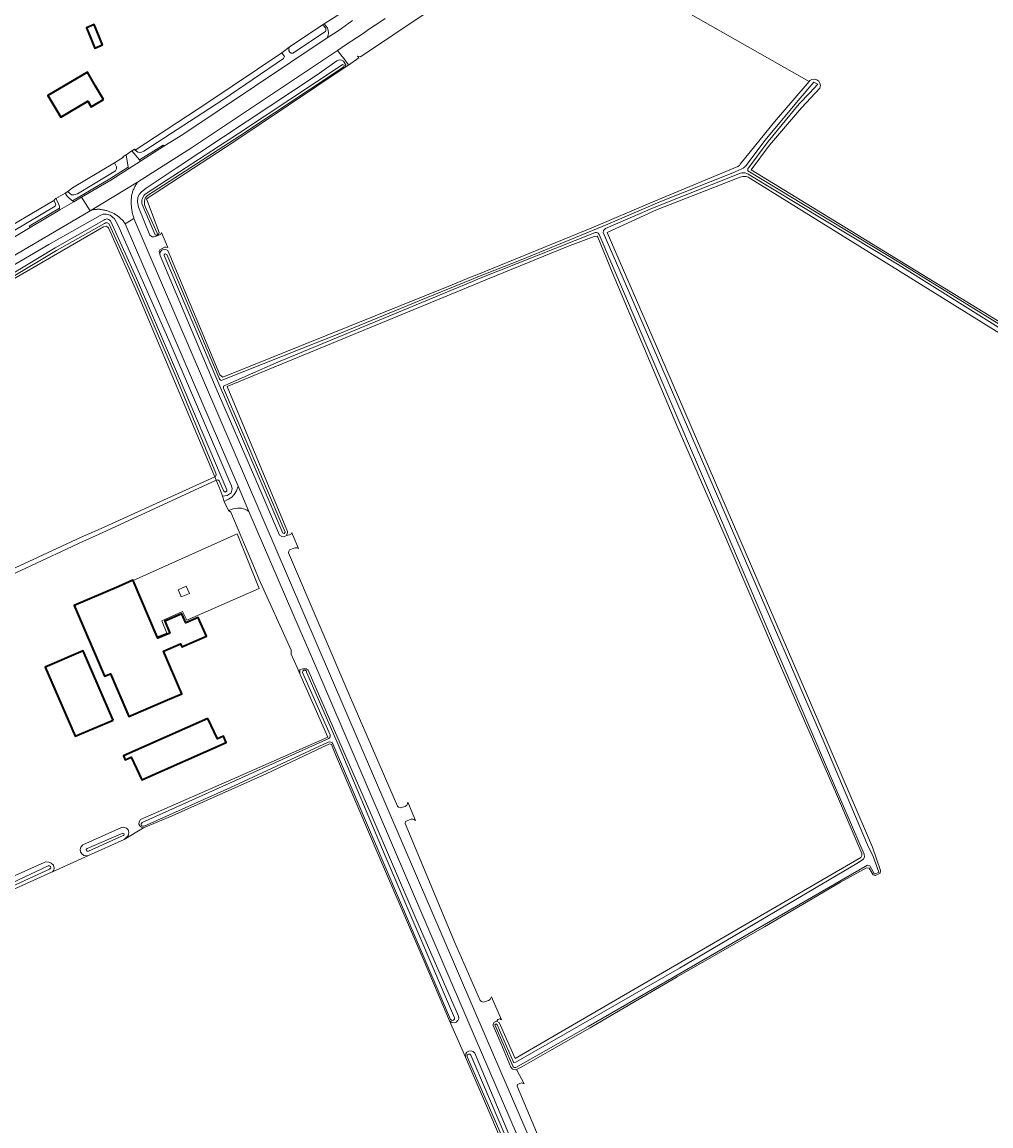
# Model space of a CAD drawing. Header units: metres. Extents: x 152737 to 157444, y 374779 to 378487.
# Tile 76 of 95: x 156787 to 157098, y 376472 to 376826. Entities that reach past the tile are written whole.
import ezdxf
from ezdxf.enums import TextEntityAlignment as Align

# ---------------------------------------------------------------- set-up
doc = ezdxf.new("R2010")
doc.units = ezdxf.units.M
for name, color, linetype, lineweight in [('B-XX-OG-BEBOUWING-GV', 7, 'Continuous', 35), ('B-XX-OG-BEBOUWING-T18', 10, 'Continuous', 18), ('B-XX-OG-TERREIN_CULTUURSCHEIDING-GV', 7, 'Continuous', 18), ('B-XX-OG-WATER-GV', 130, 'Continuous', 18), ('B-XX-OG-WATER_SLOOT-GV', 120, 'Continuous', 18), ('B-XX-OG-WEG-GV', 7, 'Continuous', 18), ('B-XX-VH-VERHARDING_GRASBETONSTEEN-GV', 70, 'Continuous', 18)]:
    doc.layers.add(name, color=color, linetype=linetype, lineweight=lineweight)
doc.styles.add('NLCS-ISO-M-T18', font='NLCS-ISO.ttf', dxfattribs={"height": 1.8})

msp = doc.modelspace()

# ---------------------------------------------------------------- linework, layer by layer
at = {"layer": 'B-XX-OG-BEBOUWING-GV'}
for points in [[(156812.866, 376818.59), (156810.152, 376825.084), (156807.706, 376824.034), (156810.431, 376817.47)], [(156813.21, 376801.052), (156810.671, 376805.352), (156808.038, 376809.811), (156795.381, 376802.293), (156796.96, 376799.622), (156799.502, 376795.322), (156808.201, 376800.471), (156809.241, 376798.711)], [(156830.462, 376628.594), (156822.7, 376646.667), (156822.651, 376646.782), (156818.106, 376644.831), (156803.755, 376638.67), (156813.486, 376615.959), (156815.487, 376616.725), (156821.342, 376603.058), (156833.711, 376608.381), (156838.291, 376610.352), (156832.432, 376624.002), (156837.932, 376626.372), (156838.342, 376625.422), (156846.221, 376628.811), (156843.601, 376634.832), (156839.591, 376633.094), (156838.315, 376636.039), (156832.826, 376633.686), (156834.492, 376629.799), (156830.652, 376628.152)], [(156816.329, 376601.864), (156806.636, 376624.123), (156794.474, 376618.853), (156804.068, 376596.772)], [(156846.646, 376602.45), (156819.562, 376590.473), (156820.142, 376589.124), (156822.056, 376589.992), (156825.536, 376582.787), (156852.569, 376594.703), (156851.666, 376596.728), (156849.783, 376595.864)]]:
    msp.add_lwpolyline(points, close=True, dxfattribs=at)
at = {"layer": 'B-XX-OG-TERREIN_CULTUURSCHEIDING-GV'}
for points in [[(156778.843, 376757.801), (156797.261, 376768.618), (156797.595, 376769.035), (156797.942, 376769.243), (156800.92, 376771.034), (156801.724, 376771.517), (156803.202, 376772.738), (156816.681, 376780.739), (156819.634, 376782.492), (156819.429, 376782.658), (156820.426, 376783.318), (156822.239, 376784.518), (156823.117, 376785.1), (156823.32, 376784.785), (156846.7, 376800.119), (156870.363, 376816.055), (156872.807, 376817.864), (156883.16, 376824.803), (156884.015, 376825.35), (156889.523, 376828.875)], [(156916.355, 376828.602), (156895.599, 376814.727), (156894.663, 376814.955), (156895.062, 376814.368), (156891.821, 376812.103), (156890.738, 376811.458), (156854.684, 376787.278), (156827.025, 376769.147), (156831.051, 376758.315), (156830.775, 376757.425), (156831.629, 376757.858), (156831.754, 376758.319), (156833.796, 376753.504), (156833.299, 376753.636), (156832.77, 376753.615), (156831.286, 376752.848), (156831.008, 376752.373), (156831.361, 376751.015), (156831.271, 376751.582), (156831.454, 376752.24), (156831.913, 376752.746), (156832.549, 376752.992), (156833.229, 376752.927), (156833.807, 376752.564), (156834.455, 376751.089), (156850.491, 376712.651), (156851.465, 376711.894), (156925.069, 376741.574), (156930.987, 376743.996), (156932.981, 376744.812), (156970.408, 376760.129), (156988.503, 376767.803), (157016.682, 376779.496), (157017.255, 376779.895), (157017.498, 376780.255), (157028.488, 376793.922), (157039.551, 376806.861), (157000, 376829.304)], [(156960.07, 376450.819), (156945.896, 376484.397), (156946.036, 376484.956), (156947.28, 376485.572), (156948.19, 376485.245), (156945.642, 376489.848), (156945.34, 376489.743), (156944.417, 376489.9), (156943.863, 376490.6), (156940.637, 376498.223), (156938.205, 376503.918), (156938.174, 376504.212), (156938.538, 376504.997), (156939.358, 376505.274), (156939.676, 376505.871), (156940.347, 376506.006), (156940.852, 376505.729), (156937.689, 376513.079), (156937.245, 376512.262), (156936.735, 376511.922), (156935.065, 376511.409), (156934.469, 376511.569), (156934.015, 376511.978), (156925.793, 376530.809), (156910.01, 376568.763), (156910.101, 376569.417), (156911.849, 376570.079), (156912.418, 376570.097), (156912.855, 376569.977), (156913.306, 376569.747), (156910.802, 376575.565), (156910.694, 376575.014), (156910.482, 376574.657), (156910.016, 376574.231), (156908.377, 376573.75), (156907.85, 376573.921), (156907.471, 376574.291), (156892.542, 376608.844), (156872.589, 376655.619), (156872.603, 376656.135), (156872.904, 376656.509), (156874.015, 376656.964), (156874.659, 376657.228), (156875.302, 376657.226), (156875.753, 376657.021), (156873.944, 376661.226), (156873.565, 376662.113), (156873.26, 376661.442), (156871.937, 376661.127), (156871.121, 376660.697), (156870.37, 376660.799), (156869.645, 376661.28), (156862.055, 376678.979), (156849.379, 376708.335), (156831.361, 376751.015), (156831.008, 376752.373), (156831.286, 376752.848), (156832.77, 376753.615), (156833.299, 376753.636), (156833.796, 376753.504), (156831.754, 376758.319), (156831.629, 376757.858), (156830.775, 376757.425), (156829.433, 376756.962), (156828.779, 376757.009), (156828.104, 376757.459), (156824.417, 376766.525), (156824.094, 376768.23), (156824.232, 376769.57), (156824.618, 376770.573), (156825.335, 376771.433), (156826.888, 376772.583), (156836.515, 376779.009), (156881.72, 376808.982), (156888.088, 376813.432), (156888.898, 376813.776), (156889.585, 376813.692), (156890.165, 376813.313), (156890.928, 376812.2), (156890.738, 376811.458), (156891.821, 376812.103), (156891.78, 376812.157), (156890.377, 376814.085), (156889.79, 376814.82), (156888.25, 376816.801), (156841.44, 376785.481), (156824.072, 376774.482), (156823.898, 376774.224), (156823.731, 376773.962), (156823.571, 376773.696), (156823.418, 376773.426), (156823.271, 376773.152), (156823.132, 376772.874), (156823, 376772.593), (156822.875, 376772.309), (156822.758, 376772.021), (156822.648, 376771.73), (156822.545, 376771.437), (156822.451, 376771.141), (156822.363, 376770.843), (156822.284, 376770.543), (156822.271, 376770.491), (156822.221, 376770.135), (156822.178, 376769.778), (156822.144, 376769.42), (156822.117, 376769.062), (156822.099, 376768.703), (156822.088, 376768.343), (156822.086, 376767.984), (156822.091, 376767.625), (156822.105, 376767.265), (156822.126, 376766.907), (156822.155, 376766.548), (156822.193, 376766.191), (156822.238, 376765.834), (156822.292, 376765.479), (156822.353, 376765.124), (156822.422, 376764.772), (156822.499, 376764.42), (156822.583, 376764.071), (156822.676, 376763.724), (156822.776, 376763.378), (156822.884, 376763.036), (156822.952, 376762.831), (156935.943, 376500), (157000, 376351.491)], [(156749.031, 376727.215), (156795.694, 376754.526), (156812.116, 376763.872), (156813.088, 376764.197), (156814.025, 376764.215), (156815.331, 376763.908), (156816.727, 376762.8), (156817.812, 376760.877), (156834.534, 376722.823), (156853.774, 376678.28), (156854.311, 376677.037), (156854.517, 376676.082), (156854.104, 376674.811), (156852.822, 376673.941), (156851.363, 376673.718), (156851.899, 376672.081), (156853.333, 376672.811), (156854.356, 376673.453), (156855.162, 376674.33), (156855.833, 376675.48), (156856.38, 376676.963), (156820.188, 376761.142), (156820.022, 376761.379), (156819.85, 376761.611), (156819.671, 376761.838), (156819.486, 376762.061), (156819.295, 376762.278), (156819.098, 376762.489), (156818.895, 376762.696), (156818.686, 376762.896), (156818.472, 376763.091), (156818.253, 376763.279), (156818.029, 376763.462), (156817.8, 376763.638), (156817.565, 376763.808), (156817.327, 376763.971), (156817.084, 376764.128), (156816.836, 376764.278), (156816.585, 376764.421), (156816.33, 376764.557), (156816.071, 376764.685), (156815.808, 376764.807), (156815.543, 376764.921), (156815.274, 376765.028), (156815.002, 376765.128), (156814.728, 376765.22), (156814.451, 376765.304), (156814.172, 376765.381), (156813.892, 376765.449), (156813.609, 376765.51), (156813.325, 376765.584), (156813.087, 376765.64), (156812.848, 376765.688), (156812.607, 376765.729), (156812.364, 376765.761), (156812.121, 376765.786), (156811.878, 376765.802), (156811.633, 376765.811), (156811.389, 376765.811), (156811.145, 376765.804), (156810.901, 376765.788), (156810.657, 376765.765), (156810.415, 376765.734), (156810.174, 376765.694), (156809.934, 376765.647), (156809.696, 376765.592), (156809.46, 376765.53), (156809.226, 376765.459), (156808.994, 376765.381), (156808.911, 376765.351), (156806.521, 376763.911), (156587.782, 376635.336)], [(156786.263, 376651.382), (156805.838, 376660.496), (156812.395, 376663.439), (156848.868, 376679.936), (156848.547, 376680.702), (156837.69, 376706.638), (156824.513, 376737.879), (156814.805, 376759.827), (156814.152, 376760.357), (156813.212, 376760.151), (156783.095, 376742.774)], [(156781.716, 376550.66), (156794.142, 376556.261), (156794.711, 376556.388), (156795.621, 376556.326), (156796.455, 376555.957), (156797.113, 376555.325), (156797.42, 376554.424), (156797.261, 376553.765), (156796.821, 376553.249), (156808.386, 376558.435), (156807.611, 376558.308), (156806.848, 376558.496), (156806.221, 376558.97), (156805.831, 376559.652), (156805.741, 376560.432), (156805.966, 376561.185), (156806.568, 376561.863), (156818.936, 376567.438), (156819.681, 376567.54), (156820.548, 376567.24), (156821.07, 376566.699), (156821.323, 376565.991), (156821.233, 376565.145), (156820.905, 376564.585), (156820.621, 376564.319), (156819.819, 376563.595), (156826.024, 376567.364), (156825.361, 376567.512), (156824.835, 376567.942), (156824.56, 376568.564), (156824.594, 376569.243), (156825.078, 376569.971), (156854.394, 376582.811), (156885.209, 376596.445), (156876.163, 376616.732), (156875.281, 376618.784), (156873.42, 376623.117), (156873.41, 376624.39), (156863.083, 376647.192), (156861.609, 376650.664), (156854.094, 376668.605), (156853.25, 376669.111), (156851.899, 376672.081), (156851.363, 376673.718), (156850.713, 376675.53), (156849.63, 376678.116), (156849.298, 376678.91), (156812.816, 376661.966), (156806.521, 376659.207), (156769.874, 376642.144)], [(156948.262, 376449.611), (156936.812, 376476.427), (156929.316, 376493.796), (156924.228, 376505.452), (156915.71, 376525.306), (156901.621, 376558.04), (156887.634, 376590.852), (156886.333, 376594.097), (156885.732, 376594.342), (156865.332, 376584.681), (156835.22, 376571.201), (156826.024, 376567.364), (156819.819, 376563.595), (156808.386, 376558.435), (156796.821, 376553.249), (156796.524, 376553.081), (156760.61, 376536.873), (156755.691, 376534.23), (156697.344, 376507.629), (156692.348, 376505.031), (156629.605, 376476.059), (156645.159, 376438.117)]]:
    msp.add_lwpolyline(points, dxfattribs=at)
for points in [[(156812.866, 376818.59), (156810.431, 376817.47), (156807.706, 376824.034), (156810.152, 376825.084)], [(156822.239, 376784.518), (156824.743, 376781.632), (156832.326, 376786.439), (156832.6, 376786.021), (156838.611, 376789.832), (156884.967, 376820.802), (156885.287, 376821.643), (156885.393, 376822.359), (156885.261, 376823.34), (156885.049, 376823.95), (156884.519, 376824.666), (156884.015, 376825.35), (156883.16, 376824.803), (156883.465, 376824.856), (156883.783, 376824.684), (156883.995, 376824.525), (156884.207, 376824.299), (156884.406, 376823.994), (156884.485, 376823.729), (156884.565, 376823.424), (156884.525, 376823.146), (156884.418, 376822.895), (156874.24, 376816.075), (156874.165, 376816.029), (156874.087, 376815.99), (156874.006, 376815.959), (156873.922, 376815.934), (156873.837, 376815.917), (156873.75, 376815.907), (156873.663, 376815.905), (156873.576, 376815.911), (156873.489, 376815.924), (156873.405, 376815.945), (156873.322, 376815.973), (156873.242, 376816.008), (156873.166, 376816.05), (156873.093, 376816.098), (156873.025, 376816.153), (156872.962, 376816.213), (156872.904, 376816.278), (156872.852, 376816.349), (156872.807, 376816.423), (156872.768, 376816.501), (156872.737, 376816.582), (156872.712, 376816.666), (156872.695, 376816.752), (156872.685, 376816.839), (156872.682, 376816.966), (156872.807, 376817.864), (156870.363, 376816.055), (156871.229, 376814.834), (156870.974, 376814.182), (156851.508, 376800.929), (156826.169, 376784.418), (156825.175, 376784.066), (156824.2, 376784.162), (156823.32, 376784.785), (156823.117, 376785.1)], [(156813.21, 376801.052), (156809.241, 376798.711), (156808.201, 376800.471), (156799.502, 376795.322), (156796.96, 376799.622), (156795.381, 376802.293), (156808.038, 376809.811), (156810.671, 376805.352)], [(156803.227, 376768.546), (156815.275, 376775.629), (156821.143, 376779.349), (156820.426, 376783.318), (156819.429, 376782.658), (156819.634, 376782.492), (156816.681, 376780.739), (156817.387, 376779.392), (156817.398, 376778.818), (156817.099, 376778.161), (156810.575, 376774.206), (156804.806, 376770.738), (156803.693, 376770.426), (156802.956, 376770.429), (156802.152, 376771.058), (156801.724, 376771.517), (156800.92, 376771.034), (156801.584, 376770.045), (156802.317, 376769.279)], [(156779.16, 376753.818), (156789.63, 376759.973), (156789.356, 376760.392), (156799.129, 376766.138), (156799.031, 376766.76), (156798.694, 376767.867), (156797.942, 376769.243), (156797.595, 376769.035), (156797.261, 376768.618), (156797.9, 376767.424), (156797.666, 376766.867), (156784.223, 376758.754), (156781.666, 376757.378), (156780.089, 376757.242), (156778.843, 376757.801), (156776.122, 376757.166), (156775.547, 376756.833), (156776.532, 376755.187)], [(156830.462, 376628.594), (156830.652, 376628.152), (156834.492, 376629.799), (156832.826, 376633.686), (156838.315, 376636.039), (156839.591, 376633.094), (156843.601, 376634.832), (156846.221, 376628.811), (156838.342, 376625.422), (156837.932, 376626.372), (156832.432, 376624.002), (156838.291, 376610.352), (156833.711, 376608.381), (156821.342, 376603.058), (156815.487, 376616.725), (156813.486, 376615.959), (156803.755, 376638.67), (156818.106, 376644.831), (156822.651, 376646.782), (156822.7, 376646.667), (156856.044, 376661.657), (156863.169, 376644.169), (156839.912, 376634.009), (156838.563, 376636.787), (156831.895, 376633.771), (156833.483, 376629.802)], [(156822.7, 376646.667), (156830.462, 376628.594), (156833.483, 376629.802), (156831.895, 376633.771), (156838.563, 376636.787), (156839.912, 376634.009), (156863.169, 376644.169), (156856.044, 376661.657)], [(156840.812, 376642.542), (156838.166, 376641.483), (156838.033, 376641.748), (156837.107, 376643.732), (156839.753, 376644.923)], [(156840.812, 376642.542), (156839.753, 376644.923), (156837.107, 376643.732), (156838.033, 376641.748), (156838.166, 376641.483)], [(156816.329, 376601.864), (156804.068, 376596.772), (156794.474, 376618.853), (156806.636, 376624.123)], [(156846.646, 376602.45), (156849.783, 376595.864), (156851.666, 376596.728), (156852.569, 376594.703), (156825.536, 376582.787), (156822.056, 376589.992), (156820.142, 376589.124), (156819.562, 376590.473)]]:
    msp.add_lwpolyline(points, close=True, dxfattribs=at)
at = {"layer": 'B-XX-OG-WATER-GV'}
for points in [[(156870.363, 376816.055), (156846.7, 376800.119), (156823.32, 376784.785), (156824.2, 376784.162), (156825.175, 376784.066), (156826.169, 376784.418), (156851.508, 376800.929), (156870.974, 376814.182), (156871.229, 376814.834)], [(156826.538, 376766.759), (156826.391, 376767.303), (156826.323, 376767.861), (156826.334, 376768.424), (156826.425, 376768.979), (156826.558, 376769.422), (156827.021, 376769.901), (156827.364, 376770.19), (156856.978, 376789.411), (156890.251, 376811.497), (156890.359, 376812.008), (156889.898, 376812.254), (156889.774, 376812.215), (156856.505, 376790.131), (156826.895, 376770.913), (156826.497, 376770.591), (156826.154, 376770.211), (156825.875, 376769.783), (156825.666, 376769.316), (156825.531, 376768.822), (156825.476, 376768.314), (156825.5, 376767.803), (156825.604, 376767.303), (156829.733, 376757.593), (156830.221, 376757.417), (156830.522, 376757.84), (156830.422, 376758.103)], [(156816.681, 376780.739), (156803.202, 376772.738), (156801.724, 376771.517), (156802.152, 376771.058), (156802.956, 376770.429), (156803.693, 376770.426), (156804.806, 376770.738), (156810.575, 376774.206), (156817.099, 376778.161), (156817.398, 376778.818), (156817.387, 376779.392)], [(156797.261, 376768.618), (156778.843, 376757.801), (156780.089, 376757.242), (156781.666, 376757.378), (156784.223, 376758.754), (156797.666, 376766.867), (156797.9, 376767.424)], [(156849.298, 376678.91), (156848.868, 376679.936), (156812.395, 376663.439), (156805.838, 376660.496), (156786.263, 376651.382), (156768.879, 376643.677), (156768.76, 376643.38), (156768.747, 376643.098), (156768.879, 376642.703), (156769.102, 376642.322), (156769.359, 376642.144), (156769.874, 376642.144), (156806.521, 376659.207), (156812.816, 376661.966)], [(156853.779, 376580.145), (156885.267, 376594.812), (156885.846, 376594.937), (156886.396, 376594.744), (156886.767, 376594.295), (156903.103, 376555.883), (156924.565, 376505.88), (156925.008, 376505.558), (156925.455, 376505.624), (156925.754, 376505.961), (156925.768, 376506.412), (156903.59, 376558.373), (156888.452, 376594.073), (156878.373, 376617.323), (156878.274, 376617.625), (156877.916, 376617.913), (156877.456, 376617.91), (156877.102, 376617.617), (156877.014, 376617.166), (156885.863, 376597.18), (156885.96, 376596.849), (156885.841, 376596.356), (156885.457, 376596.024), (156825.627, 376569.023), (156825.298, 376568.667), (156825.26, 376568.447), (156825.418, 376568.037), (156825.805, 376567.83), (156826.233, 376567.928)], [(156819.534, 376564.85), (156819.691, 376564.917), (156819.834, 376565.397), (156819.4, 376565.647), (156807.966, 376560.681), (156807.612, 376560.351), (156807.798, 376559.84), (156808.342, 376559.852)], [(156795.907, 376554.066), (156796.284, 376554.489), (156796.216, 376554.902), (156795.885, 376555.157), (156795.468, 376555.118), (156760.465, 376538.672), (156760.209, 376538.165), (156760.626, 376537.885), (156760.928, 376538.059)]]:
    msp.add_lwpolyline(points, close=True, dxfattribs=at)
for points in [[(157115.924, 376719.477), (157068.879, 376748.529), (157020.418, 376777.787), (157020.093, 376777.926), (157019.861, 376778.309), (157019.931, 376778.752), (157026.459, 376787.571), (157036.415, 376799.6), (157039.822, 376803.182), (157042.399, 376805.956), (157041.072, 376806.623), (157036.016, 376800.728), (157025.436, 376788.028), (157019.634, 376780.152), (157019.384, 376779.862), (157018.91, 376779.412), (157018.384, 376779.022), (157017.815, 376778.699), (157017.211, 376778.449), (157015.586, 376777.742), (156991.698, 376768.174), (156975.004, 376761.039), (156964.646, 376756.712), (156947.184, 376749.605), (156933.279, 376744.089), (156931.278, 376743.288), (156916.26, 376737.142), (156889.76, 376726.298), (156851.476, 376711.057), (156850.994, 376710.919), (156850.577, 376711.113), (156850.312, 376711.606), (156833.472, 376751.36), (156832.994, 376751.573), (156832.657, 376751.174), (156832.703, 376750.951), (156849.582, 376711.294), (156856.835, 376694.366), (156870.715, 376661.898), (156871.193, 376661.748), (156871.445, 376662.21), (156857.565, 376694.678), (156851.673, 376708.428), (156851.695, 376709.012), (156852.09, 376709.232), (156868.607, 376716.519), (156916.561, 376736.456), (156931.529, 376742.678), (156933.534, 376743.469), (156970.763, 376758.312), (156971.059, 376758.382), (156971.363, 376758.372), (156971.653, 376758.284), (156971.911, 376758.123), (156972.229, 376757.71), (156988.453, 376719.677), (157011.166, 376666.736), (157029.279, 376623.888), (157047.371, 376581.65), (157057.233, 376558.935), (157057.335, 376558.083), (157057.022, 376557.313), (157054.923, 376555.899), (156997.97, 376522.333), (156945.47, 376492.14), (156944.883, 376492.038), (156944.68, 376492.187), (156939.525, 376504.156), (156939.155, 376504.464), (156938.785, 376504.158), (156938.829, 376503.9), (156944.646, 376490.673), (156944.974, 376490.483), (156945.519, 376490.463), (156968.713, 376503.57), (157017.529, 376531.798), (157058.343, 376555.329), (157059.039, 376555.124), (157060.559, 376552.489), (157061.922, 376553.069), (157060.108, 376558.159), (157058.294, 376561.901), (157044.588, 376594.169), (156990.959, 376718.298), (156973.534, 376758.316), (156973.575, 376759.002), (156974.201, 376759.611), (156989.373, 376766.144), (157017.527, 376777.444), (157018.006, 376777.53), (157018.526, 376777.545), (157019.042, 376777.481), (157019.543, 376777.338), (157020.016, 376777.12), (157068.473, 376747.864), (157115.069, 376718.725)], [(156773.972, 376738.119), (156798.117, 376752.609), (156813.52, 376761.255), (156813.799, 376761.419), (156814.359, 376761.469), (156814.86, 376761.213), (156815.037, 376760.992), (156823.067, 376743.34), (156836.472, 376711.937), (156849.283, 376681.188), (156849.345, 376680.63), (156849.099, 376680.126), (156848.868, 376679.936), (156849.298, 376678.91), (156849.855, 376678.962), (156850.335, 376678.726), (156851.821, 376675.412), (156852.265, 376675.091), (156852.769, 376675.377), (156852.799, 376675.775), (156837.21, 376712.253), (156823.802, 376743.664), (156815.43, 376762.067), (156815.164, 376762.368), (156814.884, 376762.554), (156814.568, 376762.669), (156814.234, 376762.706), (156813.9, 376762.663), (156813.586, 376762.543), (156813.308, 376762.353), (156797.652, 376753.403), (156773.502, 376738.909)], [(156946.068, 376459.085), (156931.011, 376494.407), (156930.692, 376494.712), (156930.253, 376494.734), (156929.905, 376494.464), (156929.853, 376493.906), (156945.221, 376458.725)]]:
    msp.add_lwpolyline(points, dxfattribs=at)
at = {"layer": 'B-XX-OG-WATER_SLOOT-GV'}
for points in [[(156830.775, 376757.425), (156831.051, 376758.315), (156827.025, 376769.147), (156854.684, 376787.278), (156890.738, 376811.458), (156890.928, 376812.2), (156890.165, 376813.313), (156889.585, 376813.692), (156888.898, 376813.776), (156888.088, 376813.432), (156881.72, 376808.982), (156836.515, 376779.009), (156826.888, 376772.583), (156825.335, 376771.433), (156824.618, 376770.573), (156824.232, 376769.57), (156824.094, 376768.23), (156824.417, 376766.525), (156828.104, 376757.459), (156828.779, 376757.009), (156829.433, 376756.962)], [(156826.538, 376766.759), (156830.422, 376758.103), (156830.522, 376757.84), (156830.221, 376757.417), (156829.733, 376757.593), (156825.604, 376767.303), (156825.5, 376767.803), (156825.476, 376768.314), (156825.531, 376768.822), (156825.666, 376769.316), (156825.875, 376769.783), (156826.154, 376770.211), (156826.497, 376770.591), (156826.895, 376770.913), (156856.505, 376790.131), (156889.774, 376812.215), (156889.898, 376812.254), (156890.359, 376812.008), (156890.251, 376811.497), (156856.978, 376789.411), (156827.364, 376770.19), (156827.021, 376769.901), (156826.558, 376769.422), (156826.425, 376768.979), (156826.334, 376768.424), (156826.323, 376767.861), (156826.391, 376767.303)], [(156826.024, 376567.364), (156835.22, 376571.201), (156865.332, 376584.681), (156885.732, 376594.342), (156886.333, 376594.097), (156887.634, 376590.852), (156901.621, 376558.04), (156915.71, 376525.306), (156924.228, 376505.452), (156924.98, 376504.876), (156925.69, 376504.777), (156926.374, 376504.992), (156926.9, 376505.48), (156927.167, 376506.146), (156927.122, 376506.862), (156913.422, 376538.287), (156899.043, 376571.61), (156878.908, 376617.965), (156878.188, 376618.309), (156877.118, 376618.361), (156876.163, 376618.097), (156876.163, 376616.732), (156885.209, 376596.445), (156854.394, 376582.811), (156825.078, 376569.971), (156824.594, 376569.243), (156824.56, 376568.564), (156824.835, 376567.942), (156825.361, 376567.512)], [(156853.779, 376580.145), (156826.233, 376567.928), (156825.805, 376567.83), (156825.418, 376568.037), (156825.26, 376568.447), (156825.298, 376568.667), (156825.627, 376569.023), (156885.457, 376596.024), (156885.841, 376596.356), (156885.96, 376596.849), (156885.863, 376597.18), (156877.014, 376617.166), (156877.102, 376617.617), (156877.456, 376617.91), (156877.916, 376617.913), (156878.274, 376617.625), (156878.373, 376617.323), (156888.452, 376594.073), (156903.59, 376558.373), (156925.768, 376506.412), (156925.754, 376505.961), (156925.455, 376505.624), (156925.008, 376505.558), (156924.565, 376505.88), (156903.103, 376555.883), (156886.767, 376594.295), (156886.396, 376594.744), (156885.846, 376594.937), (156885.267, 376594.812)], [(156808.386, 376558.435), (156819.819, 376563.595), (156820.621, 376564.319), (156820.905, 376564.585), (156821.233, 376565.145), (156821.323, 376565.991), (156821.07, 376566.699), (156820.548, 376567.24), (156819.681, 376567.54), (156818.936, 376567.438), (156806.568, 376561.863), (156805.966, 376561.185), (156805.741, 376560.432), (156805.831, 376559.652), (156806.221, 376558.97), (156806.848, 376558.496), (156807.611, 376558.308)], [(156819.534, 376564.85), (156808.342, 376559.852), (156807.798, 376559.84), (156807.612, 376560.351), (156807.966, 376560.681), (156819.4, 376565.647), (156819.834, 376565.397), (156819.691, 376564.917)], [(156760.61, 376536.873), (156796.524, 376553.081), (156796.821, 376553.249), (156797.261, 376553.765), (156797.42, 376554.424), (156797.113, 376555.325), (156796.455, 376555.957), (156795.621, 376556.326), (156794.711, 376556.388), (156794.142, 376556.261), (156781.716, 376550.66), (156779.153, 376549.505), (156778.562, 376549.238), (156768.464, 376544.292), (156759.997, 376540.548), (156759.561, 376540.276), (156759.333, 376539.548), (156759.789, 376537.502), (156759.861, 376537.332)], [(156795.907, 376554.066), (156760.928, 376538.059), (156760.626, 376537.885), (156760.209, 376538.165), (156760.465, 376538.672), (156795.468, 376555.118), (156795.885, 376555.157), (156796.216, 376554.902), (156796.284, 376554.489)]]:
    msp.add_lwpolyline(points, close=True, dxfattribs=at)
for points in [[(157123.528, 376715.707), (157020.952, 376778.435), (157026.868, 376786.352), (157037.092, 376798.341), (157043.003, 376804.721), (157043.18, 376805.508), (157043.042, 376806.303), (157042.706, 376806.874), (157042.079, 376807.381), (157041.195, 376807.616), (157040.399, 376807.486), (157039.748, 376807.092), (157039.551, 376806.861), (157028.488, 376793.922), (157017.498, 376780.255), (157017.255, 376779.895), (157016.682, 376779.496), (156988.503, 376767.803), (156970.408, 376760.129), (156932.981, 376744.812), (156930.987, 376743.996), (156925.069, 376741.574), (156851.465, 376711.894), (156850.491, 376712.651), (156834.455, 376751.089), (156833.807, 376752.564), (156833.229, 376752.927), (156832.549, 376752.992), (156831.913, 376752.746), (156831.454, 376752.24), (156831.271, 376751.582), (156831.361, 376751.015), (156849.379, 376708.335), (156862.055, 376678.979), (156869.645, 376661.28), (156870.37, 376660.799), (156871.121, 376660.697), (156871.937, 376661.127), (156872.248, 376662.061), (156872.196, 376662.391), (156852.844, 376708.97), (156931.991, 376741.556), (156933.813, 376742.306), (156933.984, 376742.376), (156962.065, 376753.826), (156970.596, 376757.095), (156971.564, 376757.156), (156971.825, 376756.898), (156976.367, 376745.673), (156997.156, 376696.439), (157012.951, 376660.051), (157030.363, 376619.344), (157048.331, 376578.158), (157056.464, 376559.135), (157056.448, 376558.436), (157056.116, 376557.803), (156945.302, 376493.283), (156940.122, 376504.873), (156939.358, 376505.274), (156938.538, 376504.997), (156938.174, 376504.212), (156938.205, 376503.918), (156940.637, 376498.223), (156943.863, 376490.6), (156944.417, 376489.9), (156945.34, 376489.743), (156945.642, 376489.848), (156947.391, 376490.64), (156956.427, 376495.825), (156969.275, 376503.131), (156978.925, 376508.816), (156997.187, 376519.502), (157025.244, 376535.617), (157049.687, 376549.892), (157057.968, 376554.523), (157058.848, 376554.373), (157060.124, 376552.276), (157060.789, 376552.044), (157061.508, 376552.393), (157062.349, 376552.801), (157062.474, 376553.661), (157059.866, 376561.127), (157038.374, 376611.181), (156991.867, 376718.862), (156974.829, 376758.359), (156990.656, 376765.605), (157016.02, 376775.578), (157017.408, 376776.171), (157018.333, 376776.361), (157018.916, 376776.374), (157019.495, 376776.307), (157020.06, 376776.162), (157118.216, 376715.154)], [(157115.069, 376718.725), (157068.473, 376747.864), (157020.016, 376777.12), (157019.543, 376777.338), (157019.042, 376777.481), (157018.526, 376777.545), (157018.006, 376777.53), (157017.527, 376777.444), (156989.373, 376766.144), (156974.201, 376759.611), (156973.575, 376759.002), (156973.534, 376758.316), (156990.959, 376718.298), (157044.588, 376594.169), (157058.294, 376561.901), (157060.108, 376558.159), (157061.922, 376553.069), (157060.559, 376552.489), (157059.039, 376555.124), (157058.343, 376555.329), (157017.529, 376531.798), (156968.713, 376503.57), (156945.519, 376490.463), (156944.974, 376490.483), (156944.646, 376490.673), (156938.829, 376503.9), (156938.785, 376504.158), (156939.155, 376504.464), (156939.525, 376504.156), (156944.68, 376492.187), (156944.883, 376492.038), (156945.47, 376492.14), (156997.97, 376522.333), (157054.923, 376555.899), (157057.022, 376557.313), (157057.335, 376558.083), (157057.233, 376558.935), (157047.371, 376581.65), (157029.279, 376623.888), (157011.166, 376666.736), (156988.453, 376719.677), (156972.229, 376757.71), (156971.911, 376758.123), (156971.653, 376758.284), (156971.363, 376758.372), (156971.059, 376758.382), (156970.763, 376758.312), (156933.534, 376743.469), (156931.529, 376742.678), (156916.561, 376736.456), (156868.607, 376716.519), (156852.09, 376709.232), (156851.695, 376709.012), (156851.673, 376708.428), (156857.565, 376694.678), (156871.445, 376662.21), (156871.193, 376661.748), (156870.715, 376661.898), (156856.835, 376694.366), (156849.582, 376711.294), (156832.703, 376750.951), (156832.657, 376751.174), (156832.994, 376751.573), (156833.472, 376751.36), (156850.312, 376711.606), (156850.577, 376711.113), (156850.994, 376710.919), (156851.476, 376711.057), (156889.76, 376726.298), (156916.26, 376737.142), (156931.278, 376743.288), (156933.279, 376744.089), (156947.184, 376749.605), (156964.646, 376756.712), (156975.004, 376761.039), (156991.698, 376768.174), (157015.586, 376777.742), (157017.211, 376778.449), (157017.815, 376778.699), (157018.384, 376779.022), (157018.91, 376779.412), (157019.384, 376779.862), (157019.634, 376780.152), (157025.436, 376788.028), (157036.016, 376800.728), (157041.072, 376806.623), (157042.399, 376805.956), (157039.822, 376803.182), (157036.415, 376799.6), (157026.459, 376787.571), (157019.931, 376778.752), (157019.861, 376778.309), (157020.093, 376777.926), (157020.418, 376777.787), (157068.879, 376748.529), (157115.924, 376719.477)], [(156773.502, 376738.909), (156797.652, 376753.403), (156813.308, 376762.353), (156813.586, 376762.543), (156813.9, 376762.663), (156814.234, 376762.706), (156814.568, 376762.669), (156814.884, 376762.554), (156815.164, 376762.368), (156815.43, 376762.067), (156823.802, 376743.664), (156837.21, 376712.253), (156852.799, 376675.775), (156852.769, 376675.377), (156852.265, 376675.091), (156851.821, 376675.412), (156850.335, 376678.726), (156849.855, 376678.962), (156849.298, 376678.91), (156849.63, 376678.116), (156850.713, 376675.53), (156851.363, 376673.718), (156852.822, 376673.941), (156854.104, 376674.811), (156854.517, 376676.082), (156854.311, 376677.037), (156853.774, 376678.28), (156834.534, 376722.823), (156817.812, 376760.877), (156816.727, 376762.8), (156815.331, 376763.908), (156814.025, 376764.215), (156813.088, 376764.197), (156812.116, 376763.872), (156795.694, 376754.526), (156749.031, 376727.215)], [(156783.095, 376742.774), (156813.212, 376760.151), (156814.152, 376760.357), (156814.805, 376759.827), (156824.513, 376737.879), (156837.69, 376706.638), (156848.547, 376680.702), (156848.868, 376679.936), (156849.099, 376680.126), (156849.345, 376680.63), (156849.283, 376681.188), (156836.472, 376711.937), (156823.067, 376743.34), (156815.037, 376760.992), (156814.86, 376761.213), (156814.359, 376761.469), (156813.799, 376761.419), (156813.52, 376761.255), (156798.117, 376752.609), (156773.972, 376738.119)], [(156946.829, 376460.364), (156932.276, 376495.009), (156931.785, 376495.527), (156931.12, 376495.784), (156930.408, 376495.729), (156929.789, 376495.373), (156929.385, 376494.785), (156929.316, 376493.796), (156936.812, 376476.427), (156948.262, 376449.611)], [(156945.221, 376458.725), (156929.853, 376493.906), (156929.905, 376494.464), (156930.253, 376494.734), (156930.692, 376494.712), (156931.011, 376494.407), (156946.068, 376459.085)]]:
    msp.add_lwpolyline(points, dxfattribs=at)
at = {"layer": 'B-XX-OG-WEG-GV'}
for points in [[(156893.123, 376826.349), (156889.505, 376823.853), (156888.115, 376822.905), (156884.967, 376820.802), (156838.611, 376789.832), (156832.6, 376786.021), (156825.074, 376781.25), (156821.239, 376778.818), (156815.532, 376775.2), (156806.171, 376769.697), (156808.911, 376765.351), (156824.072, 376774.482), (156841.44, 376785.481), (156888.25, 376816.801), (156891.1, 376818.708), (156892.512, 376819.632), (156892.895, 376819.884), (156894.686, 376821.067), (156896.473, 376822.257), (156898.255, 376823.453), (156900.032, 376824.656), (156901.805, 376825.865), (156903.574, 376827.081)], [(156587.782, 376635.336), (156806.521, 376763.911), (156808.911, 376765.351), (156806.171, 376769.697), (156803.643, 376768.211), (156799.214, 376765.607), (156789.63, 376759.973), (156779.16, 376753.818)]]:
    msp.add_lwpolyline(points, dxfattribs=at)
for points in [[(156821.143, 376779.349), (156821.239, 376778.818), (156825.074, 376781.25), (156824.743, 376781.632), (156822.239, 376784.518), (156820.426, 376783.318)], [(156820.188, 376761.142), (156822.952, 376762.831), (156822.884, 376763.036), (156822.776, 376763.378), (156822.676, 376763.724), (156822.583, 376764.071), (156822.499, 376764.42), (156822.422, 376764.772), (156822.353, 376765.124), (156822.292, 376765.479), (156822.238, 376765.834), (156822.193, 376766.191), (156822.155, 376766.548), (156822.126, 376766.907), (156822.105, 376767.265), (156822.091, 376767.625), (156822.086, 376767.984), (156822.088, 376768.343), (156822.099, 376768.703), (156822.117, 376769.062), (156822.144, 376769.42), (156822.178, 376769.778), (156822.221, 376770.135), (156822.271, 376770.491), (156822.284, 376770.543), (156822.363, 376770.843), (156822.451, 376771.141), (156822.545, 376771.437), (156822.648, 376771.73), (156822.758, 376772.021), (156822.875, 376772.309), (156823, 376772.593), (156823.132, 376772.874), (156823.271, 376773.152), (156823.418, 376773.426), (156823.571, 376773.696), (156823.731, 376773.962), (156823.898, 376774.224), (156824.072, 376774.482), (156808.911, 376765.351), (156808.994, 376765.381), (156809.226, 376765.459), (156809.46, 376765.53), (156809.696, 376765.592), (156809.934, 376765.647), (156810.174, 376765.694), (156810.415, 376765.734), (156810.657, 376765.765), (156810.901, 376765.788), (156811.145, 376765.804), (156811.389, 376765.811), (156811.633, 376765.811), (156811.878, 376765.802), (156812.121, 376765.786), (156812.364, 376765.761), (156812.607, 376765.729), (156812.848, 376765.688), (156813.087, 376765.64), (156813.325, 376765.584), (156813.609, 376765.51), (156813.892, 376765.449), (156814.172, 376765.381), (156814.451, 376765.304), (156814.728, 376765.22), (156815.002, 376765.128), (156815.274, 376765.028), (156815.543, 376764.921), (156815.808, 376764.807), (156816.071, 376764.685), (156816.33, 376764.557), (156816.585, 376764.421), (156816.836, 376764.278), (156817.084, 376764.128), (156817.327, 376763.971), (156817.565, 376763.808), (156817.8, 376763.638), (156818.029, 376763.462), (156818.253, 376763.279), (156818.472, 376763.091), (156818.686, 376762.896), (156818.895, 376762.696), (156819.098, 376762.489), (156819.295, 376762.278), (156819.486, 376762.061), (156819.671, 376761.838), (156819.85, 376761.611), (156820.022, 376761.379)], [(156799.129, 376766.138), (156799.214, 376765.607), (156803.643, 376768.211), (156803.227, 376768.546), (156802.317, 376769.279), (156801.584, 376770.045), (156800.92, 376771.034), (156797.942, 376769.243), (156798.694, 376767.867), (156799.031, 376766.76)], [(156856.38, 376676.963), (156859.874, 376668.837), (156876.301, 376630.628), (156877.773, 376627.204), (156881.917, 376617.566), (156932.463, 376500), (156978.984, 376392.171), (156982.407, 376384.236), (157000, 376343.459), (157005.64, 376330.386), (157010.255, 376319.688), (157110.2, 376087.502), (157120.632, 376062.6), (157121.726, 376059.924), (157124.891, 376060.945), (157113.052, 376088.911), (157089.104, 376144.548), (157084.915, 376154.279), (157013.242, 376320.791), (157000, 376351.491), (156935.943, 376500), (156822.952, 376762.831), (156820.188, 376761.142)], [(156851.899, 376672.081), (156853.25, 376669.111), (156854.822, 376669.717), (156856.305, 376669.961), (156857.463, 376669.876), (156858.48, 376669.584), (156859.219, 376669.297), (156859.874, 376668.837), (156856.38, 376676.963), (156855.833, 376675.48), (156855.162, 376674.33), (156854.356, 376673.453), (156853.333, 376672.811)]]:
    msp.add_lwpolyline(points, close=True, dxfattribs=at)
at = {"layer": 'B-XX-VH-VERHARDING_GRASBETONSTEEN-GV'}
for points in [[(156824.743, 376781.632), (156825.074, 376781.25), (156832.6, 376786.021), (156832.326, 376786.439)], [(156803.227, 376768.546), (156803.643, 376768.211), (156806.171, 376769.697), (156815.532, 376775.2), (156821.239, 376778.818), (156821.143, 376779.349), (156815.275, 376775.629)], [(156789.63, 376759.973), (156799.214, 376765.607), (156799.129, 376766.138), (156789.356, 376760.392)]]:
    msp.add_lwpolyline(points, close=True, dxfattribs=at)

# ---------------------------------------------------------------- texts
at = {"layer": 'B-XX-OG-BEBOUWING-T18', "style": 'NLCS-ISO-M-T18'}
for s, rotation, p in [('29', 31, (156801.392, 376799.345)), ('1', 24, (156842.725, 376630.577))]:
    msp.add_text(s, height=0.0018, rotation=rotation, dxfattribs=at).set_placement(p, align=Align.MIDDLE_CENTER)

doc.saveas('drawing.dxf')
